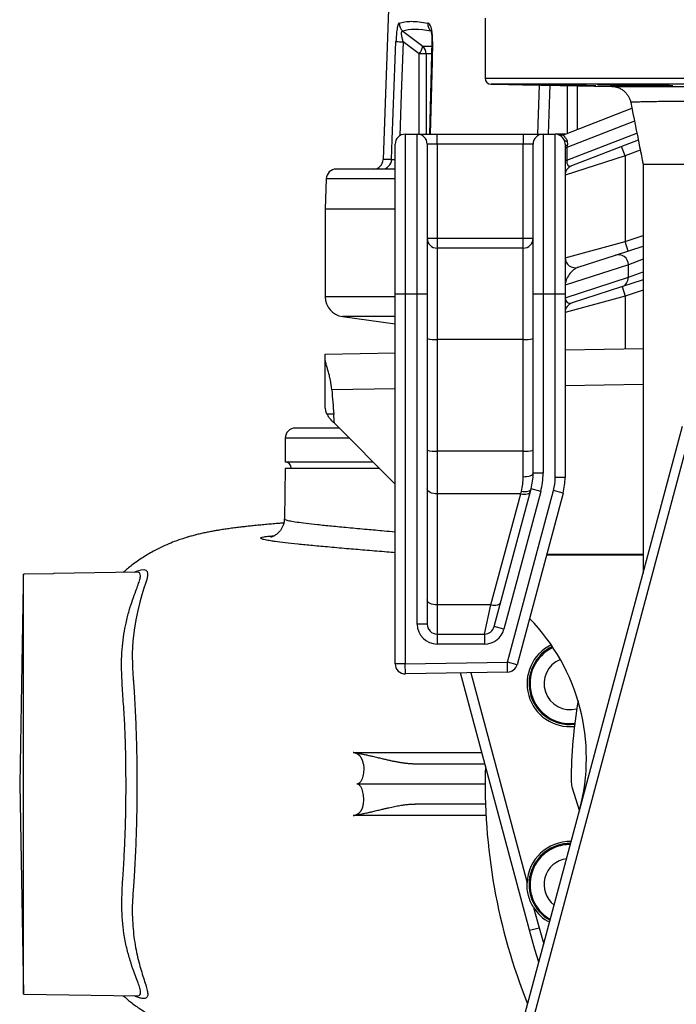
# Model space of a CAD drawing. Header units: millimetres. Extents: x 2741 to 5178, y 1263 to 6912.
# Tile 2 of 11: x 2741 to 3398, y 1852 to 2837. Entities that reach past the tile are written whole.
import ezdxf

# ---------------------------------------------------------------- set-up
doc = ezdxf.new("R2010")
doc.units = ezdxf.units.MM
doc.header["$LTSCALE"] = 2

msp = doc.modelspace()

# ---------------------------------------------------------------- linework, layer by layer
at = {"color": 7, "linetype": 'Continuous', "lineweight": 25}
for p, q in [((3109.81, 2847.7), (3104.56, 2697.35)), ((3206.56, 2838.8), (3206.56, 2778.6)), ((3124.19, 2825.71), (3144.15, 2810.7)), ((3140.53, 2803.04), (3124.6, 2815.02)), ((3153.37, 2815.29), (3150.86, 2722.7)), ((3147.6, 2803.04), (3140.53, 2803.04)), ((3212.45, 2772.6), (3333.15, 2770.49)), ((3347.19, 2772.12), (3347.19, 2771.56)), ((3286.03, 2722.49), (3353.39, 2748.57)), ((3126.56, 2722.7), (3126.56, 2562.7)), ((3126.56, 2722.7), (3138.56, 2722.7)), ((3138.56, 2562.7), (3138.56, 2722.7)), ((3138.56, 2722.7), (3158.56, 2722.7)), ((3158.56, 2712.7), (3158.56, 2722.7)), ((3158.56, 2722.7), (3244.56, 2722.7)), ((3244.56, 2722.7), (3244.56, 2712.7)), ((3244.56, 2722.7), (3264.56, 2722.7)), ((3264.56, 2722.7), (3264.56, 2562.7)), ((3264.56, 2722.7), (3276.56, 2722.7)), ((3286.56, 2722.7), (3276.56, 2722.7)), ((3276.56, 2562.7), (3276.56, 2722.7)), ((3116.56, 2562.7), (3116.56, 2712.7)), ((3148.56, 2712.7), (3148.56, 2562.7)), ((3158.56, 2712.7), (3148.56, 2712.7)), ((3158.56, 2712.7), (3158.56, 2618.7)), ((3244.56, 2712.7), (3158.56, 2712.7)), ((3254.56, 2712.7), (3244.56, 2712.7)), ((3244.56, 2618.7), (3244.56, 2712.7)), ((3254.56, 2562.7), (3254.56, 2712.7)), ((3286.56, 2712.67), (3286.56, 2562.7)), ((3286.56, 2709.47), (3288.32, 2709.47)), ((3288.32, 2709.47), (3288.32, 2696.6)), ((3359.76, 2716.72), (3292.95, 2690.86)), ((3346.56, 2700.89), (3342.95, 2710.21)), ((3346.56, 2700.89), (3286.56, 2681.53)), ((3346.56, 2700.89), (3346.56, 2615.32)), ((3286.56, 2696.6), (3288.32, 2696.6)), ((3364.56, 2692.66), (3364.56, 2283.5)), ((3116.56, 2687.7), (3057.61, 2687.7)), ((3047.62, 2678.05), (3046.56, 2647.7)), ((3046.56, 2647.7), (3046.56, 2560.08)), ((3116.56, 2647.7), (3046.56, 2647.7)), ((3148.56, 2618.7), (3158.56, 2618.7)), ((3158.56, 2618.7), (3158.56, 2608.7)), ((3158.56, 2618.7), (3244.56, 2618.7)), ((3244.56, 2608.7), (3244.56, 2618.7)), ((3244.56, 2618.7), (3254.56, 2618.7)), ((3286.56, 2599.08), (3346.56, 2615.32)), ((3336.83, 2601.65), (3364.56, 2610.66)), ((3349.65, 2605.81), (3346.56, 2615.32)), ((3158.56, 2608.7), (3158.56, 2517.41)), ((3244.56, 2608.7), (3158.56, 2608.7)), ((3244.56, 2517.41), (3244.56, 2608.7)), ((3299.65, 2589.57), (3336.83, 2601.65)), ((3349.84, 2592.14), (3286.64, 2571.6)), ((3349.84, 2579.52), (3349.84, 2592.14)), ((3286.56, 2571.6), (3286.64, 2571.6)), ((3286.64, 2558.98), (3349.84, 2579.52)), ((3286.64, 2571.6), (3286.64, 2558.98)), ((3364.56, 2577.01), (3343.01, 2570.01)), ((3116.56, 2192.88), (3116.56, 2562.7)), ((3126.56, 2562.7), (3116.56, 2562.7)), ((3126.56, 2562.7), (3126.56, 2192.88)), ((3138.56, 2562.7), (3126.56, 2562.7)), ((3138.56, 2232.7), (3138.56, 2562.7)), ((3148.56, 2562.7), (3138.56, 2562.7)), ((3148.56, 2562.7), (3148.56, 2232.7)), ((3254.56, 2383.51), (3254.56, 2562.7)), ((3264.56, 2562.7), (3254.56, 2562.7)), ((3264.56, 2562.7), (3264.56, 2383.51)), ((3276.56, 2562.7), (3264.56, 2562.7)), ((3286.56, 2562.7), (3276.56, 2562.7)), ((3276.56, 2379.3), (3276.56, 2562.7)), ((3286.56, 2562.7), (3286.56, 2379.3)), ((3346.56, 2560.65), (3286.56, 2544.4)), ((3343.01, 2570.01), (3293.47, 2553.91)), ((3343.47, 2570.16), (3346.56, 2560.65)), ((3286.56, 2558.98), (3286.64, 2558.98)), ((3063.77, 2540.28), (3116.38, 2532.89)), ((3158.56, 2517.41), (3158.56, 2405.7)), ((3244.56, 2517.41), (3158.56, 2517.41)), ((3244.56, 2405.7), (3244.56, 2517.41)), ((3046.56, 2502.7), (3116.56, 2503.92)), ((3046.56, 2498.52), (3046.56, 2502.7)), ((3286.56, 2506.89), (3364.56, 2508.25)), ((3046.56, 2450.98), (3046.56, 2498.52)), ((3055.07, 2442.55), (3048.37, 2442.67)), ((3055.69, 2433.57), (3116.56, 2372.7)), ((3060.56, 2428.7), (3016.56, 2428.7)), ((3190.82, 1635.24), (3403.9, 2430.59)), ((3006.56, 2418.7), (3006.56, 2394.7)), ((3158.56, 2405.7), (3158.56, 2362.91)), ((3244.56, 2405.7), (3158.56, 2405.7)), ((3244.56, 2380.07), (3244.56, 2405.7)), ((3094.56, 2394.7), (3006.56, 2394.7)), ((3006.56, 2388.7), (3005.67, 2337.82)), ((3006.56, 2388.7), (3100.56, 2388.7)), ((3264.56, 2383.51), (3254.56, 2383.51)), ((3286.56, 2379.3), (3276.56, 2379.3)), ((3215.57, 2230.11), (3252.51, 2367.98)), ((3262.17, 2365.39), (3225.23, 2227.52)), ((3228.85, 2194.66), (3274.85, 2366.35)), ((3284.51, 2363.77), (3238.51, 2192.07)), ((3242.18, 2362.91), (3242.85, 2365.7)), ((3262.17, 2365.39), (3252.51, 2367.98)), ((3284.51, 2363.77), (3274.85, 2366.35)), ((3158.56, 2362.91), (3158.56, 2251.8)), ((3242.18, 2362.91), (3158.56, 2362.91)), ((3212.41, 2251.8), (3242.18, 2362.91)), ((2857.41, 2284.67), (2774.56, 2283.22)), ((2774.56, 2282.97), (2744.56, 2282.47)), ((2744.56, 1862.7), (2744.56, 2282.47)), ((2774.56, 2283.22), (2774.56, 2282.97)), ((2744.38, 2272.7), (2740.89, 2072.7)), ((3158.56, 2251.8), (3158.56, 2222.7)), ((3212.41, 2251.8), (3158.56, 2251.8)), ((3205.91, 2222.7), (3212.41, 2251.8)), ((3148.56, 2232.7), (3138.56, 2232.7)), ((3225.23, 2227.52), (3215.57, 2230.11)), ((3158.56, 2222.7), (3205.91, 2222.7)), ((3158.56, 2222.7), (3158.56, 2212.7)), ((3205.91, 2222.7), (3205.91, 2212.7)), ((3205.91, 2212.7), (3158.56, 2212.7)), ((3126.56, 2192.88), (3116.56, 2192.88)), ((3126.56, 2192.88), (3228.85, 2194.66)), ((3126.73, 2182.88), (3126.56, 2192.88)), ((3229.02, 2184.66), (3228.85, 2194.66)), ((3238.51, 2192.07), (3228.85, 2194.66)), ((3229.02, 2184.66), (3126.73, 2182.88)), ((3250.81, 1926.47), (3181.85, 2183.84)), ((3206.27, 2092.7), (3136.68, 2092.7)), ((2740.89, 2072.7), (2744.56, 1862.7)), ((3206.56, 2072.7), (3078.28, 2072.7)), ((3293.44, 2069.81), (3300.79, 2045.74)), ((3206.9, 2052.7), (3136.68, 2052.7)), ((3255.02, 1949.39), (3260.47, 1929.05)), ((3250.81, 1926.47), (3260.47, 1929.05)), ((2744.56, 1862.7), (2857.66, 1860.72)), ((2857.52, 1860.8), (2857.66, 1860.82))]:
    msp.add_line(p, q, dxfattribs=at)
at = {"color": 8, "linetype": 'Continuous', "lineweight": 25}
for p, q in [((3144.15, 2810.7), (3153.24, 2810.7)), ((3140.53, 2722.7), (3140.53, 2803.04)), ((3153.03, 2803.04), (3147.6, 2803.04)), ((3147.6, 2803.04), (3147.6, 2722.7)), ((3206.56, 2778.6), (4386.56, 2778.6)), ((4380.66, 2772.6), (3212.45, 2772.6)), ((3259.23, 2722.7), (3261.05, 2771.75)), ((3288.93, 2723.62), (3288.93, 2771.26)), ((3298.59, 2771.09), (3298.59, 2727.36)), ((3355.97, 2735.66), (3288.32, 2709.47)), ((3288.32, 2696.6), (3358.36, 2723.71)), ((3361.75, 2706.77), (3346.56, 2700.89)), ((3112.96, 2697.35), (3104.56, 2697.35)), ((3116.56, 2678.05), (3047.62, 2678.05)), ((3346.56, 2615.32), (3364.56, 2621.17)), ((3364.56, 2597.72), (3349.84, 2592.14)), ((3349.84, 2579.52), (3364.56, 2585.1)), ((3364.56, 2566.5), (3346.56, 2560.65)), ((3346.56, 2560.65), (3346.56, 2507.94)), ((3116.56, 2560.08), (3046.56, 2560.08)), ((3116.56, 2540.28), (3063.77, 2540.28)), ((3116.56, 2532.89), (3116.38, 2532.89)), ((3364.56, 2472.44), (3286.56, 2471.07)), ((3116.56, 2468.11), (3053.2, 2467)), ((3070.56, 2418.7), (3006.56, 2418.7)), ((3364.56, 2301.66), (3267.85, 2301.58)), ((3268.13, 2302.62), (3364.56, 2302.71)), ((3192.15, 2184.02), (3248.48, 1973.79)), ((3291.45, 2132.17), (3296.11, 2132.44)), ((3260.47, 1929.05), (3265.14, 1912.65))]:
    msp.add_line(p, q, dxfattribs=at)
at = {"color": 7, "linetype": 'Continuous', "lineweight": 25, "flags": 128}
for points in [[(3112.96, 2697.35), (3113.7, 2717.34), (3116.65, 2797.28), (3117.32, 2815.37)], [(3286.56, 2712.67), (3286.59, 2712.47), (3286.69, 2712.28), (3286.85, 2712.08), (3287.08, 2711.89), (3287.37, 2711.7), (3287.73, 2711.52), (3288.14, 2711.35), (3288.6, 2711.18)], [(3413.3, 2430.7), (3408.3, 2412.01), (3388.29, 2337.28), (3308.24, 2038.33), (3200.31, 1635.32)], [(3244.56, 2380.07), (3246.51, 2380.14), (3248.38, 2380.34), (3250.11, 2380.65), (3251.63, 2381.08), (3252.87, 2381.6), (3253.8, 2382.19), (3254.37, 2382.84), (3254.56, 2383.51)], [(3158.56, 2362.91), (3156.61, 2363.01), (3154.73, 2363.3), (3153, 2363.78), (3151.49, 2364.42), (3150.24, 2365.2), (3149.32, 2366.09), (3148.75, 2367.06), (3148.56, 2368.06)], [(3242.18, 2362.91), (3243.92, 2362.65), (3245.61, 2362.56), (3247.18, 2362.66), (3248.6, 2362.92), (3249.81, 2363.35), (3250.77, 2363.93), (3251.45, 2364.65), (3251.84, 2365.47)], [(3242.85, 2365.7), (3244.6, 2365.42), (3246.29, 2365.31), (3247.87, 2365.37), (3249.29, 2365.6), (3250.5, 2365.99), (3251.46, 2366.53), (3252.14, 2367.2), (3252.51, 2367.98)], [(3158.56, 2251.8), (3156.61, 2251.9), (3154.73, 2252.19), (3153, 2252.66), (3151.49, 2253.31), (3150.24, 2254.09), (3149.32, 2254.98), (3148.75, 2255.94), (3148.56, 2256.95)], [(3212.41, 2251.8), (3214.15, 2251.54), (3215.84, 2251.45), (3217.41, 2251.54), (3218.83, 2251.81), (3220.03, 2252.24), (3221, 2252.82), (3221.68, 2253.53), (3222.07, 2254.36)], [(3260.33, 1894.7), (3256.32, 1907.25), (3250.81, 1926.47)]]:
    msp.add_lwpolyline(points, dxfattribs=at)
at = {"color": 8, "linetype": 'Continuous', "lineweight": 25, "flags": 128}
for points in [[(3124.6, 2815.02), (3122.66, 2762.53), (3121.13, 2720.86)], [(3153.98, 2815.37), (3153.44, 2795.38), (3151.48, 2722.7)], [(3271.4, 2771.57), (3271.07, 2762.53), (3269.6, 2722.7)], [(2855.66, 2284.64), (2857.92, 2285.64), (2862.27, 2286.9), (2865.01, 2287.14), (2867.03, 2286.67), (2868.32, 2285.44), (2868.83, 2283.44), (2868.65, 2280.78), (2867.93, 2277.43), (2866.74, 2273.31), (2865.22, 2268.49), (2863.2, 2262.04), (2861.07, 2254.69), (2858.94, 2246.29), (2857, 2236.99), (2855.37, 2226.71), (2854.19, 2215.59), (2853.58, 2203.32), (2853.69, 2190.3), (2854.15, 2182.12), (2854.41, 2179.07), (2854.41, 2179.07), (2854.41, 2179.07)]]:
    msp.add_lwpolyline(points, dxfattribs=at)
at = {"color": 7, "linetype": 'Continuous', "lineweight": 25}
for centre, radius, start, end in [((3130.73, 2833.49), 10.17, 178.71698, 229.94388), ((3159.22, 2833.08), 10.02, 176.30189, 227.31321), ((3132.94, 3065.09), 250.21, 266.42095, 268.09001), ((3128.8, 2813.26), 15.56, 318.90438, 350.50068), ((3137.46, 2803.07), 10.14, 359.78117, 48.71421), ((3212.56, 2778.6), 6, 180, 269), ((3126.56, 2712.7), 10, 90, 180), ((3138.56, 2712.7), 10, 0, 90), ((3264.56, 2712.7), 10, 90, 180), ((3276.56, 2712.7), 10, 24.51742, 90), ((3282.42, 2731.82), 10, 252.95478, 291.16126), ((3288.08, 2718.64), 3.01, 216.50172, 278.49237), ((3094.57, 2697.7), 10, 270, 358), ((3103.03, 2697.63), 9.93, 270.33568, 358.3637), ((3296.56, 2681.53), 10, 111.16126, 180), ((3057.61, 2677.7), 10, 90, 178), ((3158.56, 2618.7), 10, 180, 270), ((3244.56, 2618.7), 10, 270, 0), ((3339.86, 2592.13), 9.98, 0.02534, 107.63533), ((3296.56, 2599.08), 10, 180, 288), ((3339.92, 2579.44), 9.92, 288.15673, 0.4861), ((3066.56, 2560.08), 20, 180, 262), ((3296.56, 2544.4), 10, 108, 180), ((3156.08, 2546.75), 29.44, 255.20406, 274.83381), ((3247.04, 2546.75), 29.44, 265.16619, 284.79594), ((3016.56, 2418.7), 10, 90, 180), ((3156.08, 2435.04), 29.44, 255.20406, 274.83381), ((3247.04, 2435.04), 29.44, 265.16619, 284.79594), ((3006.56, 2388.7), 6, 0, 90), ((3194.56, 2383.51), 60, 345, 0), ((3194.56, 2383.51), 70, 345, 0), ((3226.56, 2379.3), 50, 345, 0), ((3226.56, 2379.3), 60, 345, 0), ((3107.88, 2098.53), 200, 345.00218, 44.34838), ((3158.56, 2232.7), 20, 180, 270), ((3158.56, 2232.7), 10, 180, 270), ((3205.91, 2232.7), 10, 270, 345), ((3205.91, 2232.7), 20, 270, 345), ((3291.45, 2173.17), 43, 115.94241, 275.89732), ((3291.45, 2173.17), 40, 115.27703, 276.86336), ((3291.45, 2173.17), 26, 111.83891, 285.09667), ((3126.56, 2192.88), 10, 180, 271), ((3228.85, 2194.66), 10, 271, 345), ((3796.56, 2072.7), 504, 170.49654, 179.64984), ((3796.56, 2072.7), 590, 178.26109, 201.88829), ((3312.57, 2075.66), 20, 179.64984, 196.99129), ((3291.45, 1972.23), 43, 88.45225, 177.91612), ((3291.45, 1972.23), 40, 112.5, 240.52214), ((3291.45, 1972.23), 40, 89.48222, 112.5), ((3291.45, 1972.23), 26, 97.62612, 232.37824), ((3291.45, 1972.23), 43, 212.08388, 241.55212)]:
    msp.add_arc(centre, radius, start, end, dxfattribs=at)
at = {"color": 8, "linetype": 'Continuous', "lineweight": 25}
for centre, radius, start, end in [((3153.81, 2813.97), 1.4, 83.18459, 110.57726), ((3291.45, 2173.17), 41, 115.50145, 270), ((3291.45, 1972.23), 41, 89.12162, 240.88274)]:
    msp.add_arc(centre, radius, start, end, dxfattribs=at)
at = {"color": 7, "linetype": 'Continuous', "lineweight": 25}
for centre, major_axis, ratio, start_param, end_param in [((3810.09, 2242.13), (693.56, -578.44), 0.12953, 2.909193, 3.065832), ((3296.56, 2715.85), (6.56, 12.15), 0.421761, 2.178222, 2.33161), ((3296.56, 2702.98), (6.56, 12.15), 0.421761, 2.33161, 3.600562), ((3296.56, 2578.05), (8, 11.15), 0.526363, 0.620761, 2.50308), ((3296.56, 2565.43), (8, 11.15), 0.526363, 2.50308, 3.762353), ((3086.56, 2682.57), (0.71, 380.63), 0.105072, 2.173043, 2.253282)]:
    msp.add_ellipse(centre, major_axis=major_axis, ratio=ratio, start_param=start_param, end_param=end_param, dxfattribs=at)
for points, knots in [([(3120.57, 2833.72), (3120.37, 2833.65), (3120.16, 2833.47), (3119.77, 2832.89), (3119.58, 2832.49), (3119.3, 2831.72), (3119.2, 2831.44), (3119.03, 2830.82), (3118.94, 2830.49), (3118.69, 2829.44), (3118.54, 2828.64), (3118.25, 2826.88), (3118.13, 2825.95), (3117.96, 2824.48), (3117.9, 2823.97), (3117.8, 2822.95), (3117.75, 2822.42), (3117.53, 2819.77), (3117.4, 2817.59), (3117.32, 2815.37)], [0, 0, 0, 0, 0.125, 0.125, 0.25, 0.25, 0.3125, 0.3125, 0.375, 0.375, 0.5, 0.5, 0.625, 0.625, 0.6875, 0.6875, 0.75, 0.75, 1, 1, 1, 1]), ([(3120.57, 2833.72), (3122.25, 2834.32), (3124.12, 2834.77), (3128.2, 2835.37), (3132.63, 2835.67), (3137.76, 2835.37), (3143.23, 2834.77), (3146.15, 2834.32), (3149.23, 2833.72)], [0, 0, 0, 0, 0.25, 0.25, 0.5, 0.75, 0.75, 1, 1, 1, 1]), ([(3153.98, 2815.37), (3154.01, 2816.48), (3154.02, 2817.58), (3153.97, 2819.77), (3153.92, 2820.86), (3153.75, 2822.97), (3153.64, 2823.99), (3153.42, 2825.47), (3153.34, 2825.96), (3153.16, 2826.89), (3153.06, 2827.35), (3152.85, 2828.21), (3152.74, 2828.63), (3152.49, 2829.42), (3152.36, 2829.81), (3151.95, 2830.87), (3151.65, 2831.48), (3151.17, 2832.24), (3151.01, 2832.47), (3150.66, 2832.87), (3150.49, 2833.04), (3149.96, 2833.47), (3149.6, 2833.65), (3149.23, 2833.72)], [0, 0, 0, 0, 0.125, 0.125, 0.25, 0.25, 0.375, 0.375, 0.4375, 0.4375, 0.5, 0.5, 0.5625, 0.5625, 0.625, 0.625, 0.75, 0.75, 0.8125, 0.8125, 0.875, 0.875, 1, 1, 1, 1]), ([(3152.17, 2826.44), (3152.18, 2826.42), (3152.2, 2826.38), (3152.44, 2825.73), (3152.73, 2824.51), (3153.02, 2822.77), (3153.25, 2820.51), (3153.36, 2817.95), (3153.33, 2816.15), (3153.31, 2815.29)], [0, 0, 0, 0, 0.086075, 0.201174, 0.327659, 0.470994, 0.638285, 0.825485, 1, 1, 1, 1]), ([(3124.6, 2815.02), (3124.24, 2816.22), (3123.91, 2817.43), (3123.49, 2819.25), (3123.36, 2819.86), (3123.14, 2821.05), (3123.05, 2821.64), (3122.93, 2822.77), (3122.89, 2823.32), (3122.92, 2824.29), (3122.98, 2824.71), (3123.19, 2825.35), (3123.35, 2825.55), (3123.73, 2825.77), (3123.95, 2825.78), (3124.19, 2825.71)], [0, 0, 0, 0, 0.25, 0.25, 0.375, 0.375, 0.5, 0.5, 0.625, 0.625, 0.75, 0.75, 0.875, 0.875, 1, 1, 1, 1]), ([(3237.98, 2772.32), (3238.16, 2772.31), (3238.5, 2772.29), (3240.05, 2772.25), (3242.3, 2772.2), (3245.27, 2772.14), (3248.84, 2772.07), (3252.94, 2771.99), (3257.42, 2771.91), (3262.18, 2771.82), (3267.08, 2771.74), (3271.97, 2771.65), (3275.49, 2771.6), (3277.35, 2771.57), (3277.69, 2771.56)], [0, 0, 0, 0, 0.08909, 0.178181, 0.267273, 0.356373, 0.445473, 0.534585, 0.623698, 0.712821, 0.801945, 0.891073, 0.980201, 1, 1, 1, 1]), ([(3287.17, 2771.56), (3285.96, 2771.59), (3283.53, 2771.64), (3279.27, 2771.72), (3274.68, 2771.8), (3269.85, 2771.89), (3264.94, 2771.97), (3260.09, 2772.05), (3255.43, 2772.12), (3250.74, 2772.19), (3246.59, 2772.25), (3243.17, 2772.29), (3240.67, 2772.32), (3238.95, 2772.33), (3238.02, 2772.33), (3238.02, 2772.33), (3238.03, 2772.32)], [0, 0, 0, 0, 0.071449, 0.142898, 0.214897, 0.286896, 0.3589, 0.430903, 0.502904, 0.574904, 0.664733, 0.736709, 0.808684, 0.880659, 0.952635, 1, 1, 1, 1]), ([(3277.69, 2771.56), (3279.43, 2771.53), (3282.46, 2771.47), (3287.25, 2771.39), (3291.63, 2771.31), (3296.02, 2771.23), (3300.27, 2771.16), (3304.27, 2771.1), (3307.92, 2771.04), (3311.08, 2771), (3313.71, 2770.96), (3315.67, 2770.94), (3317.01, 2770.93), (3317.29, 2770.94), (3317.42, 2770.94)], [0, 0, 0, 0, 0.1091596, 0.1901528, 0.2711459, 0.3521436, 0.4331412, 0.5141355, 0.5951296, 0.6761134, 0.757097, 0.8380678, 0.9190385, 1, 1, 1, 1]), ([(3317.38, 2770.95), (3317.37, 2770.95), (3317.35, 2770.96), (3316.45, 2770.99), (3314.86, 2771.03), (3312.57, 2771.09), (3309.7, 2771.15), (3306.3, 2771.22), (3302.48, 2771.29), (3298.35, 2771.37), (3293.2, 2771.46), (3289.46, 2771.52), (3287.17, 2771.56)], [0, 0, 0, 0, 0.0709261, 0.1680847, 0.2652434, 0.3624116, 0.4595799, 0.5567635, 0.6539471, 0.7511443, 0.8483414, 1, 1, 1, 1]), ([(3318.62, 2772.23), (3318.79, 2772.22), (3319.13, 2772.18), (3320.69, 2772.12), (3322.93, 2772.04), (3325.9, 2771.96), (3329.48, 2771.88), (3333.57, 2771.8), (3337.98, 2771.71), (3342.56, 2771.63), (3345.65, 2771.58), (3347.19, 2771.56)], [0, 0, 0, 0, 0.11242, 0.224851, 0.337283, 0.44973, 0.562177, 0.674637, 0.787097, 0.893549, 1, 1, 1, 1]), ([(3374.21, 2771.56), (3374, 2771.57), (3373.13, 2771.6), (3371.15, 2771.66), (3367.95, 2771.75), (3364.16, 2771.83), (3359.91, 2771.92), (3355.3, 2772), (3350.48, 2772.08), (3345.57, 2772.15), (3340.71, 2772.21), (3336.06, 2772.26), (3331.37, 2772.3), (3327.22, 2772.32), (3323.8, 2772.33), (3321.3, 2772.33), (3319.58, 2772.31), (3318.65, 2772.29), (3318.66, 2772.26), (3318.66, 2772.25)], [0, 0, 0, 0, 0.019382, 0.081039, 0.142696, 0.204361, 0.266027, 0.327695, 0.389362, 0.451027, 0.512691, 0.574348, 0.636005, 0.712912, 0.774553, 0.836194, 0.897836, 0.959477, 1, 1, 1, 1]), ([(3333.15, 2770.49), (3333.18, 2770.49), (3333.26, 2770.49), (3335.07, 2770.49), (3338.36, 2770.48), (3343.07, 2770.48), (3349.21, 2770.48), (3356.84, 2770.47), (3365.96, 2770.47), (3376.36, 2770.46), (3388, 2770.46), (3400.77, 2770.46), (3414.88, 2770.45), (3430.34, 2770.45), (3447.11, 2770.45), (3464.88, 2770.44), (3483.55, 2770.44), (3503.04, 2770.44), (3523.62, 2770.44), (3545.27, 2770.44), (3567.94, 2770.44), (3591.18, 2770.44), (3614.91, 2770.44), (3639.03, 2770.44), (3663.89, 2770.44), (3689.43, 2770.44), (3715.58, 2770.44), (3742.19, 2770.44), (3769.21, 2770.45), (3787.43, 2770.45), (3796.56, 2770.45)], [0, 0, 0, 0, 0.0227038, 0.0593696, 0.0947164, 0.1300903, 0.1654371, 0.2018098, 0.238212, 0.2745849, 0.3099603, 0.3453628, 0.3807383, 0.4171304, 0.4535517, 0.489944, 0.5255238, 0.5611308, 0.5967107, 0.6333098, 0.6699381, 0.7065369, 0.7423419, 0.7781745, 0.8139794, 0.8508391, 0.8877294, 0.924588, 0.9622248, 1, 1, 1, 1]), ([(3333.81, 2770.46), (3333.92, 2770.45), (3334.4, 2770.42), (3335.92, 2770.26), (3338.01, 2769.8), (3340.76, 2768.85), (3343.49, 2767.38), (3346.06, 2765.4), (3348.21, 2763.14), (3350.02, 2760.49), (3351.44, 2757.56), (3351.95, 2755.45), (3352.21, 2754.41)], [0, 0, 0, 0, 0.015667, 0.072067, 0.165621, 0.26385, 0.400637, 0.51589, 0.631876, 0.753692, 0.878562, 1, 1, 1, 1]), ([(3347.19, 2771.56), (3348.77, 2771.52), (3351.29, 2771.46), (3355.83, 2771.36), (3359.84, 2771.28), (3364.12, 2771.21), (3368.5, 2771.14), (3372.89, 2771.08), (3377.15, 2771.03), (3381.15, 2770.99), (3384.79, 2770.96), (3387.96, 2770.94), (3390.59, 2770.93), (3392.56, 2770.94), (3393.91, 2770.97), (3394.18, 2770.99), (3394.32, 2771)], [0, 0, 0, 0, 0.11367, 0.18186, 0.250051, 0.318244, 0.386437, 0.454626, 0.522816, 0.590995, 0.659175, 0.727344, 0.795513, 0.863675, 0.931837, 1, 1, 1, 1]), ([(3394.27, 2771.02), (3394.27, 2771.03), (3394.25, 2771.05), (3393.36, 2771.11), (3391.77, 2771.17), (3389.49, 2771.24), (3386.62, 2771.32), (3383.21, 2771.39), (3379.11, 2771.48), (3375.96, 2771.53), (3374.21, 2771.56)], [0, 0, 0, 0, 0.090764, 0.216315, 0.341866, 0.467437, 0.593008, 0.718596, 0.844183, 1, 1, 1, 1]), ([(3352.22, 2754.41), (3355.17, 2739.66), (3358.75, 2721.76), (3362.64, 2702.28), (3363.73, 2696.82), (3364.24, 2694.27), (3364.45, 2693.22), (3364.52, 2692.89), (3364.54, 2692.81), (3364.55, 2692.76), (3364.56, 2692.69), (3364.56, 2692.69), (3364.56, 2692.7)], [0, 0, 0, 0, 0.712707, 0.864928, 0.940328, 0.974686, 0.988402, 0.990116, 0.991474, 0.992653, 0.993822, 1, 1, 1, 1]), ([(3286.03, 2722.49), (3285.61, 2722.33), (3285.27, 2722.16), (3285, 2721.82), (3284.95, 2721.69), (3284.98, 2721.4), (3285.06, 2721.23), (3285.29, 2720.9), (3285.39, 2720.78), (3285.61, 2720.52), (3285.74, 2720.37), (3286.17, 2719.9), (3286.5, 2719.51), (3287.18, 2718.61), (3287.51, 2718.1), (3288.1, 2716.96), (3288.35, 2716.33), (3288.52, 2715.66)], [0, 0, 0, 0, 0.25, 0.25, 0.375, 0.375, 0.5, 0.5, 0.5625, 0.5625, 0.625, 0.625, 0.75, 0.75, 0.875, 0.875, 1, 1, 1, 1]), ([(3286.56, 2712.67), (3286.56, 2713.43), (3286.47, 2714.17), (3286.16, 2715.56), (3285.94, 2716.23), (3285.66, 2716.85)], [0, 0, 0, 0, 0.5, 0.5, 1, 1, 1, 1]), ([(3288.52, 2715.66), (3288.71, 2714.95), (3288.81, 2714.21), (3288.84, 2712.7), (3288.77, 2711.93), (3288.6, 2711.18)], [0, 0, 0, 0, 0.5, 0.5, 1, 1, 1, 1]), ([(3364.69, 2692.7), (3364.73, 2692.7), (3364.82, 2692.7), (3366.72, 2692.7), (3370.05, 2692.7), (3374.94, 2692.7), (3381.21, 2692.7), (3386.64, 2692.7), (3389.38, 2692.7)], [0, 0, 0, 0, 0.1366893, 0.3065046, 0.4794904, 0.6520931, 0.824404, 1, 1, 1, 1]), ([(3389.38, 2692.7), (3391.16, 2692.7), (3393.03, 2692.7), (3396.98, 2692.7), (3399.05, 2692.7), (3405.5, 2692.7), (3410.14, 2692.7), (3425.08, 2692.7), (3436.36, 2692.7), (3455.31, 2692.7), (3461.97, 2692.7), (3470.72, 2692.7), (3472.49, 2692.7), (3476.07, 2692.7), (3477.88, 2692.7), (3483.36, 2692.7), (3487.08, 2692.7), (3498.44, 2692.7), (3506.29, 2692.7), (3522.53, 2692.7), (3530.92, 2692.7), (3539.58, 2692.7)], [0, 0, 0, 0, 0.0625, 0.0625, 0.125, 0.125, 0.25, 0.25, 0.5, 0.5, 0.625, 0.625, 0.65625, 0.65625, 0.6875, 0.6875, 0.75, 0.75, 0.875, 0.875, 1, 1, 1, 1]), ([(3053.2, 2467), (3052.96, 2470.41), (3052.44, 2473.65), (3051.44, 2478.31), (3051.07, 2479.84), (3050.3, 2482.77), (3049.91, 2484.18), (3049.14, 2486.87), (3048.76, 2488.17), (3048.23, 2490.03), (3048.06, 2490.63), (3047.74, 2491.8), (3047.59, 2492.37), (3047.18, 2494), (3046.96, 2495.02), (3046.65, 2496.89), (3046.56, 2497.75), (3046.56, 2498.52)], [0, 0, 0, 0, 0.25, 0.25, 0.375, 0.375, 0.5, 0.5, 0.625, 0.625, 0.6875, 0.6875, 0.75, 0.75, 0.875, 0.875, 1, 1, 1, 1]), ([(3048.37, 2442.67), (3047.76, 2444.01), (3047.31, 2445.38), (3046.86, 2447.46), (3046.74, 2448.16), (3046.63, 2449.22), (3046.6, 2449.57), (3046.57, 2450.27), (3046.56, 2450.63), (3046.56, 2450.98)], [0, 0, 0, 0, 0.5, 0.5, 0.75, 0.75, 0.875, 0.875, 1, 1, 1, 1]), ([(3048.37, 2442.67), (3048.84, 2441.64), (3049.41, 2440.63), (3050.75, 2438.67), (3051.52, 2437.73), (3052.42, 2436.84)], [0, 0, 0, 0, 0.5, 0.5, 1, 1, 1, 1]), ([(3242.85, 2365.7), (3243.4, 2367.98), (3243.83, 2370.32), (3244.4, 2375.11), (3244.56, 2377.56), (3244.56, 2380.07)], [0, 0, 0, 0, 0.5, 0.5, 1, 1, 1, 1]), ([(3005.55, 2337.82), (3005.57, 2337.44), (3005.62, 2335.89), (3005.07, 2333.24), (3004.01, 2330.13), (3002.56, 2327.48), (3000.92, 2325.3), (2999.24, 2323.59), (2997.63, 2322.3), (2996.16, 2321.34), (2994.87, 2320.65), (2993.75, 2320.16), (2992.84, 2319.83), (2992.18, 2319.63), (2991.82, 2319.54), (2991.83, 2319.55), (2991.83, 2319.55)], [0, 0, 0, 0, 0.020875, 0.08426, 0.145176, 0.204225, 0.262064, 0.319698, 0.378399, 0.440205, 0.507767, 0.584209, 0.673156, 0.778801, 0.90585, 1, 1, 1, 1]), ([(3005.09, 2333.78), (3003.65, 2333.67), (3000.05, 2333.37), (2994.46, 2332.9), (2988.21, 2332.34), (2982, 2331.76), (2976.07, 2331.18), (2970.8, 2330.63), (2965.9, 2330.09), (2960.93, 2329.51), (2955.58, 2328.84), (2950.21, 2328.13), (2944.99, 2327.37), (2940.56, 2326.67), (2936.31, 2325.96), (2932.13, 2325.2), (2927.73, 2324.34), (2922.99, 2323.32), (2918.75, 2322.31), (2915.5, 2321.48), (2913.03, 2320.82), (2910.5, 2320.11), (2907.48, 2319.22), (2903.89, 2318.09), (2898.63, 2316.3), (2891.88, 2313.73), (2884.16, 2310.38), (2874.89, 2305.78), (2864.49, 2299.71), (2853.88, 2292.44), (2847.41, 2286.88), (2844.58, 2284.44)], [0, 0, 0, 0, 0.02911, 0.072832, 0.11795, 0.164377, 0.21211, 0.255785, 0.291501, 0.332056, 0.377794, 0.425956, 0.471236, 0.513616, 0.543371, 0.577832, 0.61555, 0.650916, 0.681921, 0.702339, 0.717764, 0.731339, 0.74789, 0.767529, 0.79057, 0.817634, 0.848426, 0.879023, 0.923471, 0.966482, 1, 1, 1, 1]), ([(3019.48, 2312.58), (3019.41, 2312.58), (3014.29, 2313.09), (3006.54, 2313.97), (2998.21, 2314.95), (2995.13, 2315.44), (2994.45, 2315.55)], [0, 0, 0, 0, 0.005729, 0.440502, 0.875636, 1, 1, 1, 1]), ([(2854.41, 2179.07), (2854.42, 2178.82), (2854.44, 2178.56), (2854.48, 2178.05), (2854.54, 2177.29), (2854.67, 2175.5), (2854.94, 2171.91), (2855.15, 2168.8), (2855.56, 2162.54), (2855.81, 2158.31), (2856.52, 2145.48), (2856.91, 2136.72), (2857.39, 2123.26), (2857.53, 2118.71), (2857.77, 2109.6), (2857.87, 2105.02), (2858.11, 2091.25), (2858.19, 2082.01), (2858.19, 2072.7)], [0, 0, 0, 0, 0.007812, 0.007812, 0.015625, 0.03125, 0.0625, 0.125, 0.125, 0.25, 0.25, 0.5, 0.5, 0.625, 0.625, 0.75, 0.75, 1, 1, 1, 1]), ([(3136.68, 2092.7), (3136.32, 2092.7), (3135.59, 2092.71), (3134.48, 2092.74), (3133.34, 2092.79), (3132.16, 2092.86), (3130.96, 2092.95), (3129.72, 2093.06), (3128.45, 2093.19), (3127.15, 2093.33), (3125.81, 2093.5), (3124.44, 2093.69), (3123.04, 2093.9), (3121.6, 2094.13), (3120.12, 2094.38), (3118.62, 2094.65), (3117.07, 2094.94), (3115.49, 2095.25), (3113.88, 2095.58), (3112.22, 2095.92), (3110.53, 2096.29), (3108.8, 2096.68), (3106.5, 2097.21), (3103.28, 2097.98), (3099, 2099.01), (3094.78, 2100.01), (3090.89, 2100.91), (3087.53, 2101.65), (3084.11, 2102.38), (3080.78, 2103.06), (3077.55, 2103.68), (3075.41, 2104.07), (3074.37, 2104.26)], [0, 0, 0, 0, 0.019193, 0.038836, 0.058934, 0.079486, 0.100496, 0.121965, 0.143895, 0.166287, 0.189143, 0.212463, 0.23625, 0.260504, 0.285227, 0.31042, 0.336083, 0.362218, 0.388826, 0.415907, 0.443462, 0.471493, 0.499999, 0.55471, 0.626226, 0.703139, 0.751949, 0.805386, 0.856909, 0.906517, 0.954214, 1, 1, 1, 1]), ([(3084.75, 2092.7), (3084.72, 2092.89), (3084.66, 2093.26), (3084.55, 2093.81), (3084.44, 2094.35), (3084.31, 2094.88), (3084.17, 2095.39), (3084.02, 2095.88), (3083.86, 2096.37), (3083.69, 2096.83), (3083.5, 2097.29), (3083.3, 2097.73), (3083.09, 2098.16), (3082.87, 2098.57), (3082.63, 2098.97), (3082.38, 2099.36), (3082.13, 2099.73), (3081.85, 2100.08), (3081.57, 2100.43), (3081.28, 2100.76), (3080.97, 2101.08), (3080.65, 2101.38), (3080.32, 2101.67), (3079.98, 2101.94), (3079.62, 2102.2), (3079.25, 2102.45), (3078.87, 2102.68), (3078.48, 2102.9), (3078.08, 2103.11), (3077.66, 2103.3), (3077.24, 2103.48), (3076.8, 2103.64), (3076.35, 2103.79), (3075.88, 2103.93), (3075.41, 2104.05), (3074.92, 2104.16), (3074.59, 2104.22), (3074.43, 2104.25)], [0, 0, 0, 0, 0.029159, 0.057846, 0.086096, 0.113945, 0.141428, 0.168585, 0.195455, 0.222078, 0.248497, 0.274755, 0.300894, 0.326959, 0.352995, 0.379046, 0.405156, 0.43137, 0.457731, 0.484282, 0.511065, 0.53812, 0.565487, 0.593205, 0.621309, 0.649835, 0.678818, 0.708288, 0.738276, 0.768811, 0.799921, 0.831632, 0.863967, 0.896951, 0.930604, 0.964947, 1, 1, 1, 1]), ([(3084.75, 2092.7), (3084.89, 2091.7), (3084.99, 2090.71), (3085.09, 2088.7), (3085.09, 2087.69), (3085.01, 2085.66), (3084.93, 2084.64), (3084.66, 2082.66), (3084.48, 2081.68), (3084.02, 2079.75), (3083.73, 2078.8), (3083.2, 2077.46), (3083.01, 2077.02), (3082.59, 2076.18), (3082.36, 2075.77), (3081.87, 2075.01), (3081.61, 2074.65), (3081.03, 2074.01), (3080.72, 2073.71), (3080.07, 2073.23), (3079.73, 2073.03), (3079.01, 2072.77), (3078.65, 2072.7), (3078.28, 2072.7)], [0, 0, 0, 0, 0.125, 0.125, 0.25, 0.25, 0.375, 0.375, 0.5, 0.5, 0.625, 0.625, 0.6875, 0.6875, 0.75, 0.75, 0.8125, 0.8125, 0.875, 0.875, 0.9375, 0.9375, 1, 1, 1, 1]), ([(2858.19, 2072.7), (2858.19, 2068.03), (2858.17, 2063.38), (2858.11, 2056.4), (2858.09, 2054.08), (2858.03, 2049.44), (2857.99, 2047.12), (2857.79, 2035.57), (2857.55, 2026.5), (2856.91, 2008.69), (2856.52, 1999.95), (2855.81, 1987.08), (2855.56, 1982.83), (2855.14, 1976.53), (2855, 1974.44), (2854.7, 1970.29), (2854.55, 1968.24), (2854.39, 1966.2)], [0, 0, 0, 0, 0.125, 0.125, 0.1875, 0.1875, 0.25, 0.25, 0.5, 0.5, 0.75, 0.75, 0.875, 0.875, 0.9375, 0.9375, 1, 1, 1, 1]), ([(3084.75, 2052.7), (3084.89, 2053.69), (3084.99, 2054.69), (3085.09, 2056.7), (3085.09, 2057.71), (3085.01, 2059.74), (3084.92, 2060.75), (3084.66, 2062.74), (3084.48, 2063.72), (3084.01, 2065.65), (3083.72, 2066.6), (3083.2, 2067.94), (3083.01, 2068.38), (3082.59, 2069.22), (3082.36, 2069.63), (3081.87, 2070.39), (3081.61, 2070.74), (3081.03, 2071.39), (3080.72, 2071.69), (3080.07, 2072.17), (3079.73, 2072.37), (3079.01, 2072.63), (3078.65, 2072.7), (3078.28, 2072.7)], [0, 0, 0, 0, 0.125, 0.125, 0.25, 0.25, 0.375, 0.375, 0.5, 0.5, 0.625, 0.625, 0.6875, 0.6875, 0.75, 0.75, 0.8125, 0.8125, 0.875, 0.875, 0.9375, 0.9375, 1, 1, 1, 1]), ([(3074.37, 2041.14), (3075.02, 2041.26), (3076.33, 2041.49), (3078.32, 2041.87), (3080.34, 2042.26), (3082.4, 2042.67), (3084.5, 2043.1), (3086.63, 2043.55), (3088.8, 2044.03), (3091.32, 2044.59), (3094.77, 2045.39), (3098.99, 2046.39), (3103.28, 2047.42), (3106.94, 2048.29), (3110.08, 2049.01), (3113.04, 2049.65), (3115.87, 2050.23), (3118.6, 2050.75), (3121.22, 2051.21), (3123.72, 2051.61), (3126.13, 2051.94), (3128.43, 2052.22), (3130.63, 2052.43), (3132.74, 2052.58), (3134.75, 2052.68), (3136.04, 2052.69), (3136.68, 2052.7)], [0, 0, 0, 0, 0.0283901, 0.057527, 0.087411, 0.1180427, 0.1494223, 0.1815501, 0.2144265, 0.2480518, 0.296858, 0.3737758, 0.4452804, 0.5000026, 0.5495757, 0.5976933, 0.6443596, 0.6895795, 0.7333579, 0.7757005, 0.8166133, 0.8561034, 0.8941782, 0.9308461, 0.9661165, 1, 1, 1, 1]), ([(3074.43, 2041.15), (3074.6, 2041.18), (3074.95, 2041.24), (3075.47, 2041.36), (3075.97, 2041.49), (3076.46, 2041.64), (3076.93, 2041.8), (3077.39, 2041.98), (3077.84, 2042.17), (3078.28, 2042.38), (3078.7, 2042.61), (3079.11, 2042.85), (3079.5, 2043.1), (3079.88, 2043.38), (3080.25, 2043.66), (3080.6, 2043.97), (3080.94, 2044.29), (3081.27, 2044.62), (3081.58, 2044.97), (3081.88, 2045.34), (3082.17, 2045.72), (3082.44, 2046.12), (3082.7, 2046.53), (3082.94, 2046.96), (3083.18, 2047.4), (3083.39, 2047.86), (3083.6, 2048.34), (3083.79, 2048.83), (3083.97, 2049.34), (3084.13, 2049.86), (3084.28, 2050.4), (3084.42, 2050.95), (3084.54, 2051.52), (3084.65, 2052.1), (3084.71, 2052.5), (3084.75, 2052.7)], [0, 0, 0, 0, 0.0371494, 0.073501, 0.1090779, 0.143905, 0.1780088, 0.2114176, 0.2441613, 0.2762717, 0.3077826, 0.3387297, 0.3691508, 0.3990854, 0.4285753, 0.4576638, 0.4863965, 0.5148203, 0.5429838, 0.5709369, 0.5987306, 0.6264169, 0.6540482, 0.6816774, 0.7093572, 0.7371401, 0.7650781, 0.7932222, 0.8216221, 0.8503266, 0.8793826, 0.9088355, 0.9387286, 0.9691035, 1, 1, 1, 1]), ([(3255.02, 1949.39), (3253.88, 1951.2), (3252.89, 1953.08), (3251.61, 1956.01), (3251.22, 1957.01), (3250.51, 1959.04), (3250.19, 1960.07), (3249.36, 1963.18), (3248.97, 1965.27), (3248.61, 1968.44), (3248.53, 1969.5), (3248.44, 1971.64), (3248.44, 1972.71), (3248.48, 1973.79)], [0, 0, 0, 0, 0.25, 0.25, 0.375, 0.375, 0.5, 0.5, 0.75, 0.75, 0.875, 0.875, 1, 1, 1, 1]), ([(2844.47, 1860.96), (2846.88, 1858.86), (2852.53, 1853.95), (2861.82, 1847.37), (2872.07, 1841.04), (2881.16, 1836.31), (2888.85, 1832.83), (2894.79, 1830.41), (2899.57, 1828.64), (2903.67, 1827.24), (2907.18, 1826.12), (2910.44, 1825.15), (2913.73, 1824.22), (2917.46, 1823.24), (2921.49, 1822.26), (2925.29, 1821.41), (2928.32, 1820.78), (2930.83, 1820.28), (2933.64, 1819.75), (2936.88, 1819.17), (2940.7, 1818.53), (2944.95, 1817.87), (2949.79, 1817.17), (2954.88, 1816.49), (2959.95, 1815.86), (2964.66, 1815.32), (2968.95, 1814.84), (2973.02, 1814.42), (2977.34, 1813.98), (2982.88, 1813.45), (2989.43, 1812.86), (2996.65, 1812.24), (3003.61, 1811.68), (3008.41, 1811.3), (3011.01, 1811.11), (3011.2, 1811.09)], [0, 0, 0, 0, 0.02704, 0.063634, 0.100852, 0.139092, 0.164739, 0.188636, 0.210899, 0.229967, 0.247035, 0.26259, 0.281344, 0.304578, 0.330742, 0.356987, 0.377561, 0.396352, 0.415261, 0.442487, 0.472314, 0.507307, 0.547286, 0.590894, 0.63231, 0.670753, 0.702649, 0.732553, 0.76543, 0.801244, 0.856317, 0.906234, 0.951585, 0.996347, 1, 1, 1, 1])]:
    msp.add_open_spline(points, degree=3, knots=knots, dxfattribs=at)
at = {"color": 8, "linetype": 'Continuous', "lineweight": 25}
for points, knots in [([(3796.56, 2755.42), (3788.49, 2755.42), (3772.34, 2755.43), (3748.2, 2755.47), (3723.97, 2755.52), (3699.75, 2755.59), (3675.61, 2755.67), (3652.03, 2755.75), (3629.08, 2755.82), (3606.81, 2755.87), (3584.9, 2755.91), (3563.46, 2755.94), (3542.54, 2755.96), (3522.48, 2755.96), (3503.34, 2755.94), (3485.15, 2755.9), (3467.76, 2755.85), (3451.26, 2755.78), (3435.73, 2755.69), (3421.54, 2755.59), (3408.71, 2755.49), (3397.2, 2755.38), (3386.83, 2755.26), (3377.69, 2755.15), (3369.83, 2755.02), (3363.43, 2754.9), (3358.51, 2754.77), (3354.95, 2754.66), (3352.87, 2754.54), (3352.01, 2754.46), (3352.25, 2754.42), (3352.26, 2754.42)], [0, 0, 0, 0, 0.034666, 0.06936, 0.104027, 0.139694, 0.175389, 0.211057, 0.245911, 0.28079, 0.315644, 0.351469, 0.387323, 0.423148, 0.458691, 0.494262, 0.529806, 0.566386, 0.602997, 0.639577, 0.675022, 0.710495, 0.74594, 0.782425, 0.818941, 0.855426, 0.890682, 0.925965, 0.961221, 0.997507, 1, 1, 1, 1]), ([(3112.96, 2697.35), (3113.05, 2697.36), (3113.37, 2697.39), (3114.45, 2697.45), (3115.93, 2697.51), (3116.56, 2697.54)], [0, 0, 0, 0, 0.194369, 0.659712, 1, 1, 1, 1]), ([(3005.86, 2337.82), (3005.8, 2337.77), (3005.4, 2337.47), (3007.15, 2336.81), (3011.22, 2335.85), (3017.96, 2334.78), (3026.98, 2333.61), (3038.49, 2332.32), (3052.53, 2330.88), (3069.11, 2329.29), (3086.93, 2327.66), (3102.85, 2326.24), (3112.83, 2325.38), (3116.56, 2325.06)], [0, 0, 0, 0, 0.018652, 0.125138, 0.231537, 0.335096, 0.438735, 0.542295, 0.648872, 0.755538, 0.862116, 0.948537, 1, 1, 1, 1]), ([(2994.45, 2315.55), (2992.56, 2315.82), (2988.1, 2316.48), (2984.03, 2317.39), (2981.73, 2318.32), (2982, 2319.18), (2984.97, 2319.95), (2989.41, 2320.56), (2993.88, 2320.89), (2995.49, 2321)], [0, 0, 0, 0, 0.115048, 0.27191, 0.428895, 0.585758, 0.747201, 0.908777, 1, 1, 1, 1]), ([(3116.56, 2304.11), (3113.8, 2304.33), (3103.9, 2305.1), (3088.42, 2306.37), (3069.06, 2308), (3050.72, 2309.6), (3033.57, 2311.17), (3024.15, 2312.11), (3019.48, 2312.58)], [0, 0, 0, 0, 0.0653601, 0.2347276, 0.4040008, 0.6035187, 0.8031916, 1, 1, 1, 1]), ([(2847.3, 2072.7), (2847.26, 2080.53), (2847.18, 2096.18), (2846.66, 2119.32), (2845.51, 2141.82), (2844.01, 2163.41), (2842.84, 2181.95), (2842.73, 2197.58), (2843.58, 2210.58), (2845.11, 2222.73), (2847.37, 2234.74), (2850.36, 2246.27), (2853.8, 2256.98), (2856.96, 2265.58), (2859.51, 2272.29), (2861.2, 2277.36), (2861.94, 2281.22), (2861.17, 2283.62), (2859.66, 2284.71), (2857.92, 2284.55), (2857.43, 2284.51)], [0, 0, 0, 0, 0.070228, 0.140455, 0.210172, 0.280114, 0.349835, 0.399295, 0.448957, 0.498654, 0.548161, 0.608428, 0.668833, 0.729105, 0.779229, 0.829438, 0.879502, 0.929864, 0.980405, 1, 1, 1, 1]), ([(3074.43, 2104.26), (3086.7, 2104.24), (3111.27, 2104.2), (3150.55, 2104.18), (3181.31, 2104.19), (3199.31, 2104.2), (3203.19, 2104.2)], [0, 0, 0, 0, 0.304563, 0.609818, 0.916007, 1, 1, 1, 1]), ([(2857.66, 1860.82), (2858.61, 1860.87), (2860.67, 1860.97), (2862, 1862.81), (2861.87, 1866.13), (2860.46, 1870.91), (2858.17, 1877.01), (2856.19, 1882.19), (2853.91, 1888.44), (2851.33, 1896.03), (2847.84, 1908.72), (2845.08, 1922.25), (2843.52, 1936.27), (2843.04, 1950.35), (2843.27, 1965.28), (2844.35, 1982.61), (2845.65, 2002.58), (2846.58, 2025.22), (2847.07, 2044.71), (2847.27, 2060.57), (2847.29, 2068.66), (2847.3, 2072.7)], [0, 0, 0, 0, 0.0443, 0.095782, 0.148066, 0.200634, 0.253308, 0.305738, 0.310974, 0.375263, 0.439707, 0.503967, 0.556898, 0.610071, 0.663276, 0.716252, 0.786583, 0.857137, 0.927467, 0.963734, 1, 1, 1, 1]), ([(3207.6, 2041.15), (3202.25, 2041.15), (3182.76, 2041.15), (3150.54, 2041.16), (3111.27, 2041.16), (3086.7, 2041.15), (3074.43, 2041.14)], [0, 0, 0, 0, 0.112395, 0.409087, 0.704878, 1, 1, 1, 1]), ([(2854.39, 1966.2), (2854.39, 1966.2), (2854.02, 1962.01), (2853.53, 1953.78), (2853.47, 1941.88), (2854.03, 1930.53), (2855.17, 1919.53), (2856.81, 1909.1), (2858.87, 1899.28), (2861.17, 1890.39), (2863.62, 1882.19), (2865.99, 1874.92), (2867.98, 1868.66), (2869.12, 1863.77), (2869.04, 1860.66), (2867.9, 1858.96), (2866.09, 1858.21), (2863.42, 1858.25), (2860.05, 1858.96), (2857.21, 1860.16), (2855.78, 1860.76)], [0, 0, 0, 0, 0, 0.054744, 0.109492, 0.165734, 0.221982, 0.282588, 0.343198, 0.405198, 0.4672, 0.535757, 0.604303, 0.675195, 0.74606, 0.796035, 0.846009, 0.897348, 0.948694, 1, 1, 1, 1])]:
    msp.add_open_spline(points, degree=3, knots=knots, dxfattribs=at)
at = {"color": 7, "linetype": 'Continuous', "lineweight": 25}
for points in [[(3055.69, 2433.57), (3055.48, 2436.56), (3055.27, 2439.56), (3055.07, 2442.55)], [(3055.69, 2433.57), (3054.52, 2434.73), (3053.42, 2435.84), (3052.42, 2436.84)], [(2744.56, 2282.47), (2744.5, 2279.21), (2744.44, 2275.96), (2744.38, 2272.7)]]:
    msp.add_open_spline(points, degree=3, dxfattribs=at)

doc.saveas('drawing.dxf')
